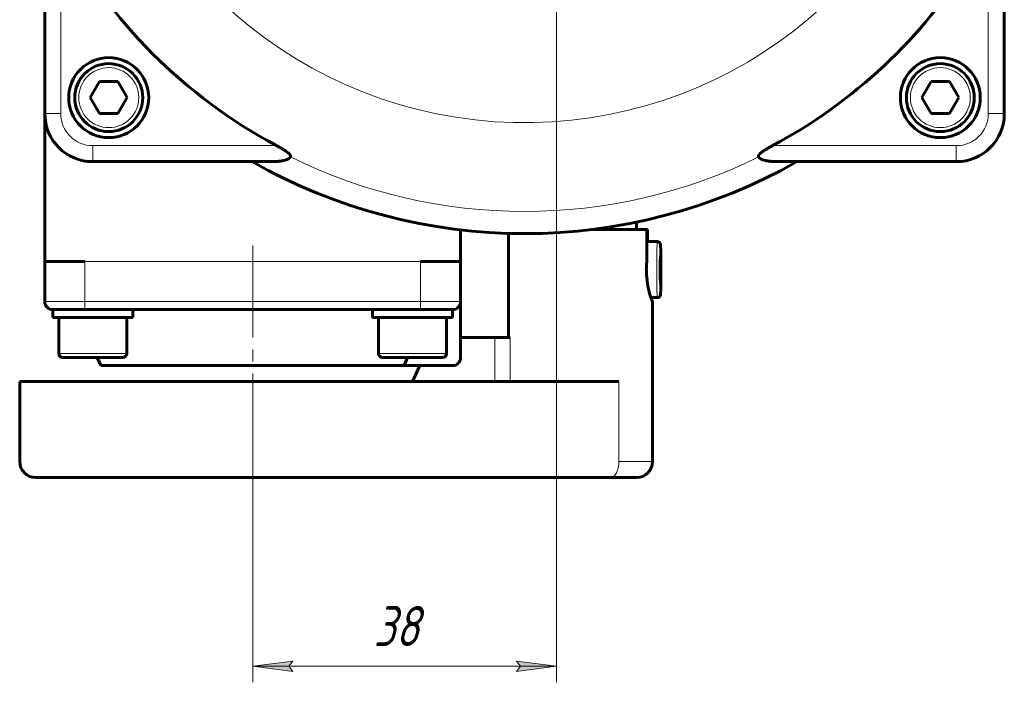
# Model space of a CAD drawing. Header units: millimetres. Extents: x -479 to -8, y -339 to 150.
# Tile 1 of 17: x -453 to -330, y -339 to -256. Entities that reach past the tile are written whole.
import ezdxf

# ---------------------------------------------------------------- set-up
doc = ezdxf.new("R2010")
doc.units = ezdxf.units.MM
for name, pattern in [('K5LT_AXLED', [19.5, 15, -1.5, 1.5, -1.5]), ('K5LT_BASIC', [0]), ('K5LT_THIN', [0])]:
    doc.linetypes.add(name, pattern=pattern)
doc.styles.add('KDIMTEXTSTYLE', font='GOST_AU.SHX', dxfattribs={"width": 0.96, "oblique": 15, "height": 5})
doc.styles.add('KTEXTSTYLE', font='GOST_AU.SHX', dxfattribs={"width": 0.96, "height": 5})
doc.dimstyles.new('KDIMSTYLE (1.00)', dxfattribs={"dimtxt": 5, "dimasz": 1, "dimexe": 2, "dimexo": 0, "dimgap": 1, "dimtad": 1, "dimtxsty": 'KDIMTEXTSTYLE', "dimsah": 1, "dimcen": 0, "dimdle": 1, "dimadec": 0, "dimazin": 0, "dimtfac": 0.667, "dimtmove": 0, "dimatfit": 3, "dimfxl": 1, "dimtvp": 1, "dimtolj": 1, "dimtzin": 0, "dimarcsym": 0})

# ---------------------------------------------------------------- blocks, each defined once
blk = doc.blocks.new('D5')
for points in [[(-423.55, -336.66), (-418.55, -336), (-419.05, -336.66), (-418.55, -337.32)], [(-390.55, -337.32), (-385.55, -336.66), (-390.55, -336), (-390.05, -336.66)]]:
    blk.add_hatch(color=7).paths.add_polyline_path(points)
at = {"color": 7, "linetype": 'K5LT_THIN', "lineweight": 18}
for p, q in [((-385.55, -190.08), (-385.55, -338.66)), ((-423.55, -313.08), (-423.55, -338.66)), ((-423.55, -336.66), (-418.55, -336)), ((-418.55, -336), (-419.05, -336.66)), ((-390.05, -336.66), (-390.55, -336)), ((-390.55, -336), (-385.55, -336.66)), ((-418.55, -337.32), (-423.55, -336.66)), ((-385.55, -336.66), (-423.55, -336.66)), ((-419.05, -336.66), (-418.55, -337.32)), ((-385.55, -336.66), (-390.55, -337.32)), ((-390.55, -337.32), (-390.05, -336.66))]:
    blk.add_line(p, q, dxfattribs=at)
blk.add_wipeout([(-408.44, -335.66), (-408.44, -328.53), (-400.98, -328.53), (-400.98, -335.66)])
at = {"color": 7, "insert": (-408.44, -329.13), "char_height": 5, "attachment_point": 1, "style": 'KTEXTSTYLE'}
blk.add_mtext('\\H3.5;\\W0.965;\\Q15;\\Q15;\\H5.00;38', dxfattribs=at)
blk = doc.blocks.new('KDIMARROW_01')
blk.add_hatch(color=0).paths.add_polyline_path([(-5, -0.66), (0, 0), (-5, 0.66), (-4.5, 0)])
at = {"color": 0, "linetype": 'K5LT_THIN', "lineweight": 18}
for p, q in [((-4.5, 0), (-5, 0.66)), ((-5, 0.66), (0, 0)), ((0, 0), (-5, -0.66)), ((-5, -0.66), (-4.5, 0)), ((0, 0), (-1, 0))]:
    blk.add_line(p, q, dxfattribs=at)

msp = doc.modelspace()

# ---------------------------------------------------------------- linework, layer by layer
at = {"color": 7, "linetype": 'K5LT_THIN', "lineweight": 18}
for p, q in [((-447.554, -267.576), (-447.554, -244.593)), ((-331.554, -244.593), (-331.554, -267.576)), ((-447.554, -267.576), (-449.554, -267.576)), ((-329.554, -267.576), (-331.554, -267.576)), ((-443.554, -271.576), (-443.554, -273.576)), ((-420.571, -271.576), (-443.554, -271.576)), ((-335.554, -271.576), (-358.537, -271.576)), ((-335.554, -273.576), (-335.554, -271.576)), ((-444.554, -291.076), (-444.554, -286.076)), ((-444.554, -286.076), (-402.554, -286.076)), ((-402.554, -286.076), (-402.554, -291.076)), ((-444.554, -291.076), (-449.554, -291.076)), ((-402.554, -291.076), (-444.554, -291.076)), ((-444.554, -292.076), (-444.554, -291.076)), ((-402.554, -292.076), (-402.554, -291.076)), ((-397.554, -291.076), (-402.554, -291.076)), ((-393.271, -295.576), (-393.271, -301.076)), ((-391.339, -301.076), (-391.339, -295.576)), ((-440.085, -297.576), (-447.804, -297.576)), ((-439.304, -297.576), (-440.085, -297.576)), ((-407.688, -297.576), (-407.804, -297.576)), ((-399.304, -297.576), (-407.688, -297.576)), ((-377.753, -301.076), (-377.753, -311.076)), ((-373.554, -311.076), (-377.753, -311.076))]:
    msp.add_line(p, q, dxfattribs=at)
at = {"color": 150, "linetype": 'K5LT_BASIC', "lineweight": 60, "true_color": 0x0080ff}
for p, q in [((-449.554, -245.268), (-449.554, -267.576)), ((-329.554, -267.576), (-329.554, -245.268)), ((-443.864, -265.576), (-442.709, -263.576)), ((-442.709, -263.576), (-440.4, -263.576)), ((-440.4, -263.576), (-439.245, -265.576)), ((-339.864, -265.576), (-338.709, -263.576)), ((-338.709, -263.576), (-336.4, -263.576)), ((-336.4, -263.576), (-335.245, -265.576)), ((-442.709, -267.576), (-443.864, -265.576)), ((-439.245, -265.576), (-440.4, -267.576)), ((-338.709, -267.576), (-339.864, -265.576)), ((-335.245, -265.576), (-336.4, -267.576)), ((-449.554, -286.076), (-449.554, -267.576)), ((-440.4, -267.576), (-442.709, -267.576)), ((-336.4, -267.576), (-338.709, -267.576)), ((-443.554, -273.576), (-421.247, -273.576)), ((-357.862, -273.576), (-335.554, -273.576)), ((-375.554, -281.141), (-375.554, -282.076)), ((-397.554, -286.076), (-397.554, -282.11)), ((-391.554, -282.547), (-391.554, -295.576)), ((-374.257, -282.076), (-381.263, -282.076)), ((-374.257, -286.049), (-374.257, -282.076)), ((-374.257, -282.076), (-374.186, -282.076)), ((-374.186, -282.076), (-374.186, -283.576)), ((-372.956, -283.576), (-374.257, -283.576)), ((-372.581, -286.216), (-372.556, -285.344)), ((-372.556, -285.344), (-372.531, -286.203)), ((-449.554, -286.076), (-449.554, -291.076)), ((-449.554, -286.076), (-444.554, -286.076)), ((-402.554, -286.076), (-397.554, -286.076)), ((-397.554, -291.076), (-397.554, -286.076)), ((-372.581, -287.948), (-372.581, -286.216)), ((-372.58, -286.203), (-372.531, -286.203)), ((-372.531, -286.203), (-372.53, -287.935)), ((-372.581, -287.935), (-372.53, -287.935)), ((-372.555, -288.808), (-372.581, -287.948)), ((-372.53, -287.935), (-372.555, -288.808)), ((-372.956, -290.576), (-373.75, -290.576)), ((-397.554, -298.076), (-397.554, -291.076)), ((-373.554, -291.075), (-373.554, -311.076)), ((-448.554, -293.076), (-448.554, -292.076)), ((-448.554, -292.076), (-444.554, -292.076)), ((-444.554, -292.076), (-443.554, -292.076)), ((-443.554, -292.076), (-403.554, -292.076)), ((-443.554, -292.076), (-441.485, -292.076)), ((-438.554, -293.076), (-438.554, -292.076)), ((-408.554, -293.076), (-408.554, -292.076)), ((-404.138, -292.076), (-403.554, -292.076)), ((-403.554, -292.076), (-402.554, -292.076)), ((-403.554, -292.076), (-402.554, -292.076)), ((-402.554, -292.076), (-398.554, -292.076)), ((-398.554, -293.076), (-398.554, -292.076)), ((-438.554, -293.076), (-448.554, -293.076)), ((-447.804, -297.576), (-447.804, -293.076)), ((-439.304, -297.576), (-439.304, -293.076)), ((-398.554, -293.076), (-408.554, -293.076)), ((-407.804, -297.576), (-407.804, -293.076)), ((-399.304, -297.576), (-399.304, -293.076)), ((-397.554, -295.576), (-393.271, -295.576)), ((-391.339, -295.576), (-393.271, -295.576)), ((-447.304, -298.076), (-439.804, -298.076)), ((-445.854, -298.076), (-446.615, -298.076)), ((-442.554, -299.076), (-442.983, -298.076)), ((-442.554, -299.076), (-404.614, -299.076)), ((-404.614, -299.076), (-407.977, -299.076)), ((-405.767, -298.076), (-407.304, -298.076)), ((-407.202, -298.076), (-399.804, -298.076)), ((-404.614, -299.076), (-404.186, -298.076)), ((-398.554, -299.076), (-404.614, -299.076)), ((-403.558, -301.076), (-402.649, -299.076)), ((-452.69, -301.076), (-448.185, -301.076)), ((-452.69, -301.076), (-452.69, -311.076)), ((-448.185, -301.076), (-377.753, -301.076)), ((-450.69, -313.076), (-447.687, -313.076)), ((-447.687, -313.076), (-378.82, -313.076)), ((-378.82, -313.076), (-375.554, -313.076))]:
    msp.add_line(p, q, dxfattribs=at)
for centre in [(-441.554, -265.576), (-337.554, -265.576)]:
    msp.add_circle(centre, 5, dxfattribs=at)
at = {"color": 7, "linetype": 'K5LT_THIN', "lineweight": 18}
for centre in [(-441.554, -265.576), (-337.554, -265.576)]:
    msp.add_circle(centre, 3.75, dxfattribs=at)
for centre, radius, start, end in [((-389.554, -213.576), 55.13, 106.49981, 342.0902), ((-443.554, -267.576), 4, 180, 270), ((-335.554, -267.576), 4, 270, 0), ((-389.554, -213.576), 66.228, 243.76448, 296.23552)]:
    msp.add_arc(centre, radius, start, end, dxfattribs=at)
at = {"color": 150, "linetype": 'K5LT_BASIC', "lineweight": 60, "true_color": 0x0080ff}
for centre, radius, start, end in [((-389.554, -213.576), 65.773, 208.13698, 241.86302), ((-389.554, -213.576), 65.773, 298.13698, 328.11776), ((-441.554, -265.576), 4.25, 90, 270), ((-441.554, -265.576), 4.25, 270, 90), ((-337.554, -265.576), 4.25, 90, 270), ((-337.554, -265.576), 4.25, 270, 90), ((-443.554, -267.576), 6, 180, 270), ((-335.554, -267.576), 6, 270, 0), ((-389.554, -213.576), 69, 240.40815, 299.59185), ((-448.554, -291.076), 1, 180, 270), ((-398.554, -291.076), 1, 270, 0), ((-447.304, -297.576), 0.5, 180, 270), ((-439.804, -297.576), 0.5, 270, 0), ((-407.304, -297.576), 0.5, 180, 270), ((-399.804, -297.576), 0.5, 270, 0), ((-398.554, -298.076), 1, 270, 0), ((-450.69, -311.076), 2, 180, 270), ((-375.554, -311.076), 2, 270, 0)]:
    msp.add_arc(centre, radius, start, end, dxfattribs=at)
at = {"color": 7, "linetype": 'K5LT_THIN', "lineweight": 18}
msp.add_ellipse((-372.556, -287.076), major_axis=(0, -3.1), ratio=0.0167778, dxfattribs=at)
msp.add_ellipse((-378.82, -311.076), major_axis=(0, 2), ratio=0.5334428, start_param=3.1415927, end_param=4.712389, dxfattribs=at)
at = {"color": 150, "linetype": 'K5LT_BASIC', "lineweight": 60, "true_color": 0x0080ff}
for points, knots in [([(-420.571, -271.576), (-420.536, -271.595), (-420.464, -271.633), (-420.36, -271.69), (-420.257, -271.747), (-420.154, -271.805), (-420.053, -271.862), (-419.956, -271.919), (-419.862, -271.974), (-419.773, -272.027), (-419.69, -272.078), (-419.615, -272.125), (-419.549, -272.167), (-419.49, -272.205), (-419.44, -272.238), (-419.397, -272.268), (-419.36, -272.293), (-419.327, -272.317), (-419.296, -272.339), (-419.265, -272.361), (-419.236, -272.382), (-419.208, -272.404), (-419.181, -272.424), (-419.156, -272.444), (-419.133, -272.463), (-419.112, -272.48), (-419.092, -272.496), (-419.074, -272.512), (-419.057, -272.527), (-419.04, -272.542), (-419.025, -272.556), (-419.009, -272.571), (-418.992, -272.588), (-418.973, -272.607), (-418.953, -272.628), (-418.936, -272.646), (-418.923, -272.662), (-418.913, -272.674), (-418.904, -272.684), (-418.896, -272.694), (-418.889, -272.704), (-418.882, -272.714), (-418.876, -272.723), (-418.87, -272.732), (-418.864, -272.74), (-418.859, -272.749), (-418.854, -272.757), (-418.85, -272.765), (-418.845, -272.773), (-418.839, -272.784), (-418.832, -272.8), (-418.823, -272.823), (-418.815, -272.849), (-418.811, -272.875), (-418.81, -272.892), (-418.81, -272.908), (-418.812, -272.924), (-418.816, -272.943), (-418.821, -272.959), (-418.826, -272.972), (-418.83, -272.978), (-418.831, -272.981)], [0, 0, 0, 0, 0.0346188, 0.0712659, 0.1095554, 0.1501875, 0.1925284, 0.2362701, 0.2805888, 0.3245548, 0.3681218, 0.4082246, 0.4450792, 0.4765879, 0.5053191, 0.529075, 0.5499451, 0.5676959, 0.5852723, 0.6023502, 0.6191184, 0.6347538, 0.6501388, 0.664147, 0.6771651, 0.6888004, 0.6999847, 0.7104035, 0.7203691, 0.7296124, 0.7386006, 0.747859, 0.7576394, 0.7710261, 0.7840701, 0.7968475, 0.8051972, 0.8125189, 0.8187324, 0.8248535, 0.8307153, 0.8364224, 0.8418578, 0.8471882, 0.8522295, 0.8570892, 0.8617011, 0.8662393, 0.8712008, 0.8766711, 0.8858716, 0.8993072, 0.9163796, 0.933102, 0.9448932, 0.9479557, 0.9617196, 0.9748691, 0.9856443, 0.9939517, 1, 1, 1, 1]), ([(-360.277, -272.981), (-360.278, -272.98), (-360.279, -272.978), (-360.281, -272.974), (-360.284, -272.968), (-360.287, -272.961), (-360.291, -272.95), (-360.294, -272.936), (-360.297, -272.92), (-360.298, -272.907), (-360.298, -272.899), (-360.298, -272.892), (-360.298, -272.885), (-360.297, -272.874), (-360.295, -272.858), (-360.29, -272.836), (-360.281, -272.811), (-360.271, -272.787), (-360.26, -272.767), (-360.25, -272.749), (-360.237, -272.728), (-360.22, -272.704), (-360.2, -272.678), (-360.181, -272.656), (-360.166, -272.639), (-360.154, -272.626), (-360.142, -272.614), (-360.132, -272.603), (-360.122, -272.593), (-360.111, -272.583), (-360.101, -272.572), (-360.09, -272.562), (-360.079, -272.552), (-360.067, -272.541), (-360.054, -272.529), (-360.04, -272.517), (-360.025, -272.504), (-360.01, -272.491), (-359.993, -272.477), (-359.975, -272.462), (-359.956, -272.447), (-359.935, -272.43), (-359.912, -272.412), (-359.883, -272.391), (-359.849, -272.365), (-359.806, -272.334), (-359.764, -272.304), (-359.722, -272.275), (-359.681, -272.247), (-359.637, -272.218), (-359.591, -272.187), (-359.543, -272.156), (-359.486, -272.12), (-359.423, -272.081), (-359.351, -272.037), (-359.284, -271.996), (-359.222, -271.959), (-359.166, -271.927), (-359.11, -271.894), (-359.048, -271.858), (-358.979, -271.819), (-358.903, -271.776), (-358.833, -271.737), (-358.769, -271.702), (-358.712, -271.67), (-358.654, -271.639), (-358.596, -271.607), (-358.556, -271.586), (-358.537, -271.576)], [0, 0, 0, 0, 0.0028366, 0.0060007, 0.0094907, 0.0152071, 0.0238611, 0.0353591, 0.0477062, 0.0578812, 0.0637504, 0.0659392, 0.0721959, 0.0787228, 0.0900167, 0.1057791, 0.126023, 0.1431632, 0.1571921, 0.1693733, 0.1827564, 0.2027182, 0.2219157, 0.2404439, 0.2518256, 0.2620216, 0.2708015, 0.2793348, 0.2875629, 0.2957032, 0.3038568, 0.3121112, 0.3207889, 0.3297619, 0.3393998, 0.3493985, 0.3601286, 0.3712746, 0.3829148, 0.3946336, 0.4070671, 0.4201055, 0.4342653, 0.448929, 0.4710365, 0.494494, 0.5192944, 0.5391932, 0.5598004, 0.5814325, 0.6033818, 0.6258867, 0.6486284, 0.6790767, 0.7091557, 0.7388815, 0.7606413, 0.7822523, 0.8033969, 0.8242326, 0.8513762, 0.8782074, 0.9047066, 0.924112, 0.9434005, 0.9624784, 0.9813757, 1, 1, 1, 1]), ([(-418.831, -272.981), (-418.834, -272.987), (-418.841, -272.999), (-418.852, -273.017), (-418.864, -273.034), (-418.876, -273.05), (-418.889, -273.066), (-418.903, -273.082), (-418.918, -273.097), (-418.933, -273.111), (-418.949, -273.126), (-418.966, -273.14), (-418.985, -273.156), (-419.009, -273.173), (-419.036, -273.192), (-419.065, -273.21), (-419.097, -273.229), (-419.13, -273.247), (-419.163, -273.264), (-419.195, -273.279), (-419.226, -273.293), (-419.258, -273.306), (-419.291, -273.32), (-419.327, -273.333), (-419.363, -273.346), (-419.401, -273.359), (-419.442, -273.372), (-419.484, -273.385), (-419.529, -273.397), (-419.575, -273.41), (-419.625, -273.422), (-419.677, -273.434), (-419.731, -273.446), (-419.788, -273.458), (-419.847, -273.469), (-419.908, -273.48), (-419.978, -273.491), (-420.058, -273.503), (-420.147, -273.515), (-420.229, -273.525), (-420.305, -273.533), (-420.381, -273.54), (-420.464, -273.547), (-420.556, -273.554), (-420.639, -273.559), (-420.738, -273.564), (-420.828, -273.568), (-420.925, -273.571), (-421.006, -273.573), (-421.094, -273.575), (-421.175, -273.576), (-421.225, -273.576), (-421.247, -273.576)], [0, 0, 0, 0, 0.0093331, 0.0188066, 0.0283407, 0.0379195, 0.0475037, 0.0572319, 0.0670892, 0.0771178, 0.0872049, 0.0976286, 0.1083385, 0.1233578, 0.1388971, 0.154978, 0.1720309, 0.1896, 0.2077005, 0.2221619, 0.2369118, 0.2523356, 0.2681537, 0.2844819, 0.3009275, 0.3179595, 0.3354528, 0.3537661, 0.3724331, 0.3920559, 0.4122742, 0.4333372, 0.4546568, 0.4767785, 0.4994211, 0.5227663, 0.546274, 0.578428, 0.6108559, 0.6434687, 0.6678514, 0.6922329, 0.7245602, 0.7566828, 0.7887085, 0.8125566, 0.8599011, 0.8834385, 0.9146553, 0.9457683, 0.9767813, 1, 1, 1, 1]), ([(-357.862, -273.576), (-357.902, -273.576), (-357.962, -273.575), (-358.048, -273.574), (-358.102, -273.573), (-358.15, -273.572), (-358.191, -273.571), (-358.24, -273.57), (-358.293, -273.568), (-358.359, -273.565), (-358.423, -273.562), (-358.505, -273.557), (-358.576, -273.552), (-358.65, -273.546), (-358.709, -273.542), (-358.77, -273.536), (-358.833, -273.53), (-358.898, -273.522), (-358.962, -273.515), (-359.027, -273.506), (-359.092, -273.497), (-359.155, -273.487), (-359.218, -273.477), (-359.28, -273.466), (-359.341, -273.454), (-359.401, -273.441), (-359.458, -273.428), (-359.514, -273.415), (-359.568, -273.401), (-359.619, -273.386), (-359.668, -273.372), (-359.714, -273.357), (-359.757, -273.342), (-359.801, -273.326), (-359.845, -273.309), (-359.889, -273.29), (-359.929, -273.272), (-359.965, -273.254), (-359.996, -273.237), (-360.022, -273.222), (-360.044, -273.209), (-360.063, -273.197), (-360.082, -273.185), (-360.104, -273.17), (-360.127, -273.153), (-360.15, -273.134), (-360.169, -273.117), (-360.184, -273.103), (-360.195, -273.092), (-360.204, -273.082), (-360.214, -273.072), (-360.225, -273.059), (-360.238, -273.042), (-360.251, -273.025), (-360.261, -273.01), (-360.268, -272.999), (-360.273, -272.99), (-360.276, -272.984), (-360.277, -272.981)], [0, 0, 0, 0, 0.0437612, 0.063875, 0.0909229, 0.1013604, 0.1147103, 0.1331852, 0.153161, 0.1710566, 0.2025707, 0.2201502, 0.257196, 0.2771444, 0.2983841, 0.3200683, 0.3426477, 0.3656684, 0.3892638, 0.4129413, 0.4366584, 0.4603239, 0.4839876, 0.5076663, 0.5311486, 0.5544178, 0.5773873, 0.6002782, 0.6225393, 0.6442603, 0.6649931, 0.6852962, 0.7043494, 0.7225919, 0.7451007, 0.7663887, 0.786433, 0.8037647, 0.8200032, 0.8351608, 0.8455333, 0.8558095, 0.8664969, 0.8776757, 0.8925454, 0.9067364, 0.9202753, 0.9288231, 0.9362294, 0.9423145, 0.9482205, 0.9564578, 0.9669881, 0.9776213, 0.9858262, 0.9911807, 0.9959057, 1, 1, 1, 1]), ([(-372.956, -283.576), (-372.939, -283.576), (-372.922, -283.577), (-372.889, -283.581), (-372.873, -283.584), (-372.841, -283.592), (-372.825, -283.597), (-372.794, -283.61), (-372.779, -283.617), (-372.749, -283.632), (-372.735, -283.641), (-372.708, -283.661), (-372.695, -283.671), (-372.671, -283.694), (-372.66, -283.705), (-372.639, -283.731), (-372.629, -283.744), (-372.611, -283.771), (-372.603, -283.785), (-372.589, -283.814), (-372.583, -283.828), (-372.573, -283.855), (-372.569, -283.868), (-372.565, -283.882), (-372.564, -283.886), (-372.562, -283.892), (-372.562, -283.896), (-372.56, -283.902), (-372.56, -283.904), (-372.558, -283.913), (-372.557, -283.918), (-372.555, -283.928), (-372.555, -283.933), (-372.553, -283.944), (-372.552, -283.949), (-372.551, -283.958), (-372.551, -283.964), (-372.55, -283.973), (-372.549, -283.978), (-372.548, -283.992), (-372.547, -284.001), (-372.545, -284.02), (-372.545, -284.031), (-372.543, -284.052), (-372.542, -284.062), (-372.54, -284.11), (-372.538, -284.15), (-372.534, -284.244), (-372.532, -284.298), (-372.529, -284.401), (-372.528, -284.448), (-372.525, -284.569), (-372.523, -284.647), (-372.52, -284.817), (-372.518, -284.907), (-372.515, -285.099), (-372.514, -285.201), (-372.512, -285.414), (-372.51, -285.525), (-372.508, -285.754), (-372.508, -285.873), (-372.506, -286.116), (-372.505, -286.241), (-372.504, -286.494), (-372.504, -286.622), (-372.504, -286.88), (-372.504, -287.011), (-372.504, -287.271), (-372.504, -287.401), (-372.504, -287.658), (-372.505, -287.785), (-372.506, -288.036), (-372.507, -288.159), (-372.508, -288.398), (-372.509, -288.515), (-372.512, -288.739), (-372.513, -288.848), (-372.515, -289.054), (-372.517, -289.152), (-372.52, -289.338), (-372.521, -289.425), (-372.525, -289.586), (-372.527, -289.661), (-372.53, -289.796), (-372.532, -289.856), (-372.535, -289.923), (-372.535, -289.934), (-372.537, -289.972), (-372.538, -289.998), (-372.54, -290.043), (-372.541, -290.066), (-372.543, -290.105), (-372.545, -290.123), (-372.548, -290.159), (-372.549, -290.174), (-372.551, -290.195), (-372.552, -290.201), (-372.554, -290.212), (-372.554, -290.218), (-372.556, -290.229), (-372.557, -290.234), (-372.56, -290.246), (-372.561, -290.253), (-372.565, -290.269), (-372.567, -290.279), (-372.573, -290.296), (-372.574, -290.301), (-372.58, -290.316), (-372.584, -290.327), (-372.596, -290.353), (-372.604, -290.369), (-372.623, -290.399), (-372.633, -290.413), (-372.654, -290.439), (-372.665, -290.452), (-372.689, -290.475), (-372.702, -290.486), (-372.729, -290.506), (-372.743, -290.515), (-372.772, -290.532), (-372.787, -290.539), (-372.818, -290.552), (-372.833, -290.557), (-372.866, -290.566), (-372.882, -290.569), (-372.917, -290.574), (-372.936, -290.576), (-372.956, -290.576)], [0, 0, 0, 0, 0.1812674, 0.1812674, 0.3623658, 0.3623658, 0.5435932, 0.5435932, 0.725092, 0.725092, 0.9069645, 0.9069645, 1.0894765, 1.0894765, 1.2731652, 1.2731652, 1.4600561, 1.4600561, 1.6545627, 1.6545627, 1.8646915, 1.8646915, 2.1050552, 2.1050552, 2.1877252, 2.1877252, 2.2703952, 2.2703952, 2.3531573, 2.3531573, 2.5185894, 2.5185894, 2.7164562, 2.7164562, 2.936376, 2.936376, 3.1562958, 3.1562958, 3.3762157, 3.3762157, 3.7852462, 3.7852462, 4.1942768, 4.1942768, 4.6033073, 4.6033073, 5.8617697, 5.8617697, 7.1733064, 7.1733064, 8.1064811, 8.1064811, 9.4847512, 9.4847512, 10.8649356, 10.8649356, 12.2543337, 12.2543337, 13.6454918, 13.6454918, 15.0402372, 15.0402372, 16.4364877, 16.4364877, 17.8347299, 17.8347299, 19.2343401, 19.2343401, 20.6352103, 20.6352103, 22.0343708, 22.0343708, 23.4320575, 23.4320575, 24.8277528, 24.8277528, 26.221647, 26.221647, 27.6118912, 27.6118912, 28.9993845, 28.9993845, 30.3779763, 30.3779763, 31.7561247, 31.7561247, 32.0408091, 32.0408091, 32.7672488, 32.7672488, 33.4936885, 33.4936885, 34.2201281, 34.2201281, 34.9465678, 34.9465678, 35.1833876, 35.1833876, 35.4202073, 35.4202073, 35.6050828, 35.6050828, 35.7899582, 35.7899582, 36.0230767, 36.0230767, 36.1072827, 36.1072827, 36.2756946, 36.2756946, 36.496096, 36.496096, 36.6920751, 36.6920751, 36.8806533, 36.8806533, 37.0648997, 37.0648997, 37.2475022, 37.2475022, 37.4293952, 37.4293952, 37.6109013, 37.6109013, 37.7921872, 37.7921872, 38, 38, 38, 38]), ([(-374.236, -288.25), (-374.239, -288.233), (-374.244, -288.2), (-374.25, -288.15), (-374.257, -288.099), (-374.263, -288.049), (-374.269, -287.998), (-374.275, -287.947), (-374.28, -287.897), (-374.285, -287.846), (-374.29, -287.795), (-374.295, -287.743), (-374.299, -287.692), (-374.303, -287.64), (-374.306, -287.587), (-374.31, -287.53), (-374.313, -287.459), (-374.317, -287.377), (-374.32, -287.286), (-374.322, -287.204), (-374.322, -287.133), (-374.323, -287.074), (-374.322, -287.018), (-374.322, -286.964), (-374.321, -286.909), (-374.319, -286.853), (-374.318, -286.796), (-374.315, -286.737), (-374.313, -286.678), (-374.309, -286.618), (-374.306, -286.556), (-374.301, -286.494), (-374.297, -286.431), (-374.291, -286.368), (-374.285, -286.304), (-374.279, -286.24), (-374.272, -286.176), (-374.265, -286.113), (-374.259, -286.071), (-374.257, -286.049)], [0, 0, 0, 0, 0.0232732, 0.0465482, 0.0698127, 0.0930387, 0.1162261, 0.139347, 0.1624156, 0.1854382, 0.208479, 0.2315873, 0.254749, 0.2779683, 0.3012136, 0.3270419, 0.3554337, 0.3968217, 0.438338, 0.4800158, 0.5091105, 0.5359094, 0.560523, 0.5852293, 0.6103327, 0.6357394, 0.6617017, 0.687904, 0.7147605, 0.742051, 0.7699742, 0.7981192, 0.8266763, 0.8554417, 0.8844201, 0.9133532, 0.9422685, 0.9711649, 1, 1, 1, 1]), ([(-373.555, -291.076), (-373.555, -291.076), (-373.555, -291.076), (-373.556, -291.075), (-373.558, -291.071), (-373.562, -291.064), (-373.567, -291.054), (-373.572, -291.043), (-373.577, -291.031), (-373.583, -291.018), (-373.589, -291.004), (-373.595, -290.988), (-373.602, -290.971), (-373.61, -290.953), (-373.617, -290.934), (-373.625, -290.914), (-373.635, -290.89), (-373.646, -290.861), (-373.659, -290.826), (-373.675, -290.784), (-373.694, -290.734), (-373.714, -290.677), (-373.735, -290.618), (-373.756, -290.558), (-373.782, -290.482), (-373.821, -290.364), (-373.876, -290.186), (-373.938, -289.973), (-373.991, -289.771), (-374.026, -289.624), (-374.049, -289.521), (-374.067, -289.439), (-374.084, -289.361), (-374.1, -289.28), (-374.116, -289.194), (-374.132, -289.102), (-374.146, -289.019), (-374.158, -288.946), (-374.169, -288.876), (-374.179, -288.801), (-374.19, -288.721), (-374.199, -288.649), (-374.206, -288.584), (-374.212, -288.527), (-374.218, -288.471), (-374.223, -288.415), (-374.228, -288.36), (-374.232, -288.305), (-374.235, -288.268), (-374.236, -288.25)], [0.52828681, 0.52828681, 0.52828681, 0.52828681, 0.52828713, 0.53563532, 0.54635337, 0.55691997, 0.56732298, 0.57492406, 0.5824288, 0.58978414, 0.5970897, 0.60424142, 0.61128777, 0.61819685, 0.62506488, 0.63182945, 0.63853476, 0.64737303, 0.65701354, 0.66746077, 0.67972039, 0.69217155, 0.70482116, 0.71538417, 0.72687588, 0.74689542, 0.77547119, 0.81025523, 0.8368294, 0.85422717, 0.86439166, 0.8741574, 0.88302808, 0.89141246, 0.90178832, 0.91187695, 0.92168676, 0.92860589, 0.93540019, 0.94394767, 0.95227661, 0.96039298, 0.96631987, 0.97215561, 0.97785509, 0.98350579, 0.98905491, 0.99455199, 1, 1, 1, 1]), ([(-373.713, -290.576), (-373.703, -290.609), (-373.683, -290.672), (-373.656, -290.755), (-373.633, -290.825), (-373.614, -290.883), (-373.599, -290.927), (-373.588, -290.961), (-373.58, -290.986), (-373.574, -291.006), (-373.569, -291.022), (-373.564, -291.037), (-373.56, -291.049), (-373.558, -291.058), (-373.556, -291.066), (-373.554, -291.072), (-373.554, -291.074), (-373.554, -291.075)], [0.34427653, 0.34427653, 0.34427653, 0.34427653, 0.36352847, 0.38153194, 0.39929561, 0.415374, 0.42998733, 0.44162033, 0.4517214, 0.46028123, 0.46884288, 0.4773749, 0.48587499, 0.49430293, 0.5026879, 0.5109981, 0.51919013, 0.51919013, 0.51919013, 0.51919013]), ([(-373.554, -291.075), (-373.554, -291.075), (-373.554, -291.076), (-373.555, -291.076), (-373.555, -291.076)], [0.5191901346, 0.5191901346, 0.5191901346, 0.5191901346, 0.5274606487, 0.5282868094, 0.5282868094, 0.5282868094, 0.5282868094])]:
    msp.add_open_spline(points, degree=3, knots=knots, dxfattribs=at)
at = {"color": 7, "linetype": 'K5LT_THIN', "lineweight": 18}
for points, knots in [([(-372.956, -283.576), (-372.958, -283.576), (-372.963, -283.595), (-372.97, -283.681), (-372.977, -283.819), (-372.984, -284.009), (-372.99, -284.246), (-372.996, -284.529), (-373.001, -284.852), (-373.005, -285.21), (-373.009, -285.597), (-373.012, -286.076), (-373.014, -286.579), (-373.014, -286.945), (-373.014, -287.091)], [0, 0, 0, 0, 1.2406378, 2.4375182, 3.6343985, 4.8312788, 6.0281591, 7.2250394, 8.4219197, 9.6188001, 10.8156804, 12.0125607, 13.8078812, 15, 15, 15, 15]), ([(-373.014, -287.091), (-373.014, -287.311), (-373.014, -287.677), (-373.011, -288.175), (-373.009, -288.584), (-373.005, -288.969), (-373.001, -289.325), (-372.996, -289.645), (-372.99, -289.924), (-372.984, -290.159), (-372.977, -290.344), (-372.97, -290.479), (-372.963, -290.558), (-372.958, -290.576), (-372.956, -290.576)], [0, 0, 0, 0, 1.80528, 3.0088001, 4.2123201, 5.4158401, 6.6193601, 7.8228801, 9.0264002, 10.2299202, 11.4334402, 12.6369602, 13.8404803, 15, 15, 15, 15])]:
    msp.add_open_spline(points, degree=3, knots=knots, dxfattribs=at)

# ---------------------------------------------------------------- next in the draw order: dimensions: what is measured, and where the dimension line sits
at = {"color": 7}
dim = msp.add_linear_dim(base=(-385.554, -336.662), p1=(-423.554, -313.076), p2=(-385.554, -190.076), dimstyle='KDIMSTYLE (1.00)', override={"dimexo": 0, "dimpost": '\\H5.0;\\W0.965;\\Q15;<>', "dimblk1": 'KDIMARROW_01', "dimblk2": 'KDIMARROW_01', "dimse1": 0, "dimse2": 0, "dimclrt": 7, "dimtol": 1, "dimtp": 0, "dimtm": 0, "dimtdec": 5, "dimtolj": 1}, dxfattribs=at)
dim.commit()
dim.dimension.update_dxf_attribs({"geometry": 'D5', "text_midpoint": (-404.554, -336.662), "dimtype": 160})

# ---------------------------------------------------------------- next in the draw order: linework, layer by layer
at = {"color": 30, "linetype": 'K5LT_AXLED', "lineweight": 18, "true_color": 0xff8000}
msp.add_line((-423.554, -315.076), (-423.554, -284.076), dxfattribs=at)

doc.saveas('drawing.dxf')
